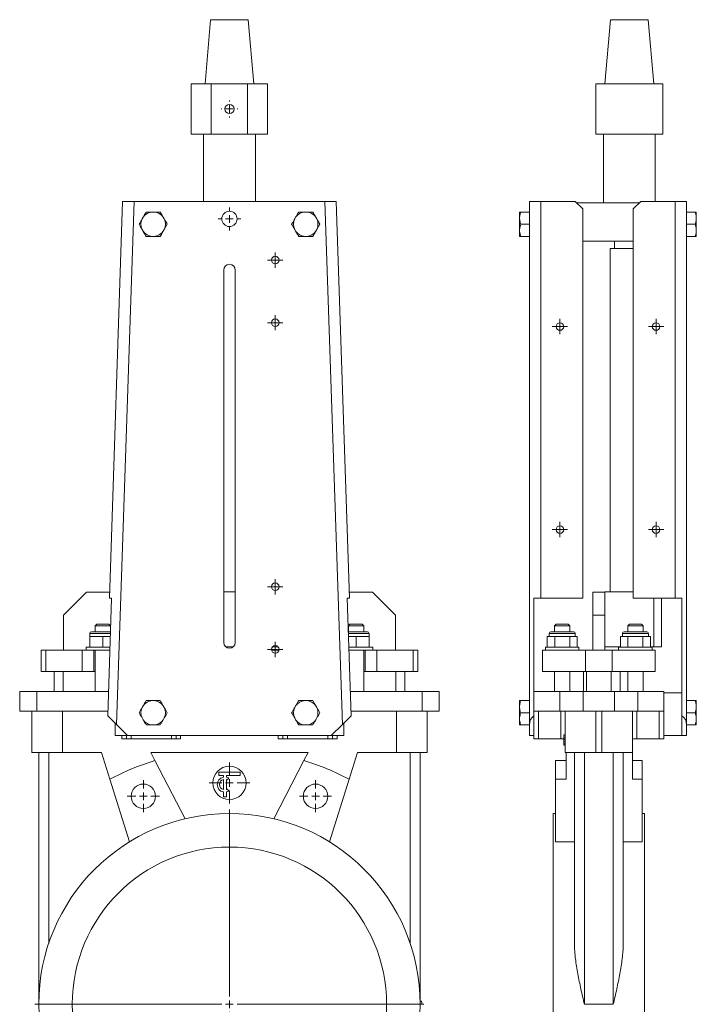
# Model space of a CAD drawing. Header units: millimetres. Extents: x -215 to 229, y 2 to 974.
# Tile 2 of 2: x -215 to 229, y 329 to 974. Entities that reach past the tile are written whole.
import ezdxf

# ---------------------------------------------------------------- set-up
doc = ezdxf.new("R2010")
doc.units = ezdxf.units.MM

# ---------------------------------------------------------------- blocks, each defined once
blk = doc.blocks.new('SW_CENTERMARKSYMBOL_0')
at = {"color": 0, "linetype": 'Continuous', "lineweight": 0}
for p, q in [((-2.5, 0), (-5, 0)), ((0, 0), (-2.5, 0)), ((0, 2.5), (0, 5)), ((0, 0), (0, 2.5)), ((0, 0), (0, -2.5)), ((0, 0), (2.5, 0)), ((2.5, 0), (5, 0)), ((0, -2.5), (0, -5))]:
    blk.add_line(p, q, dxfattribs=at)
blk = doc.blocks.new('SW_CENTERMARKSYMBOL_1')
at = {"color": 0, "linetype": 'Continuous', "lineweight": 0}
for p, q in [((0, 5), (0, 7.5)), ((-5, 0), (-7.5, 0)), ((0, 0), (-2.5, 0)), ((0, 0), (0, 2.5)), ((0, 0), (0, -2.5)), ((0, 0), (2.5, 0)), ((5, 0), (7.5, 0)), ((0, -5), (0, -7.5))]:
    blk.add_line(p, q, dxfattribs=at)
blk = doc.blocks.new('SW_CENTERMARKSYMBOL_2')
at = {"color": 0, "linetype": 'Continuous', "lineweight": 0}
for p, q in [((-2.5, 0), (-5, 0)), ((0, 0), (-2.5, 0)), ((0, 2.5), (0, 5)), ((0, 0), (0, 2.5)), ((0, 0), (0, -2.5)), ((0, 0), (2.5, 0)), ((2.5, 0), (5, 0)), ((0, -2.5), (0, -5))]:
    blk.add_line(p, q, dxfattribs=at)
blk = doc.blocks.new('SW_CENTERMARKSYMBOL_3')
at = {"color": 0, "linetype": 'Continuous', "lineweight": 0}
for p, q in [((-2.5, 0), (-5, 0)), ((0, 0), (-2.5, 0)), ((0, 2.5), (0, 5)), ((0, 0), (0, 2.5)), ((0, 0), (0, -2.5)), ((0, 0), (2.5, 0)), ((2.5, 0), (5, 0)), ((0, -2.5), (0, -5))]:
    blk.add_line(p, q, dxfattribs=at)
blk = doc.blocks.new('SW_CENTERMARKSYMBOL_4')
at = {"color": 0, "linetype": 'Continuous', "lineweight": 0}
for p, q in [((-2.5, 0), (-5, 0)), ((0, 0), (-2.5, 0)), ((0, 2.5), (0, 5)), ((0, 0), (0, 2.5)), ((0, 0), (0, -2.5)), ((0, 0), (2.5, 0)), ((2.5, 0), (5, 0)), ((0, -2.5), (0, -5))]:
    blk.add_line(p, q, dxfattribs=at)
blk = doc.blocks.new('SW_CENTERMARKSYMBOL_5')
at = {"color": 0, "linetype": 'Continuous', "lineweight": 0}
for p, q in [((0, 5), (0, 127.5)), ((-5, 0), (-127.5, 0)), ((0, 0), (-2.5, 0)), ((0, 0), (0, 2.5)), ((0, 0), (0, -2.5)), ((0, 0), (2.5, 0)), ((5, 0), (127.5, 0)), ((0, -5), (0, -127.5))]:
    blk.add_line(p, q, dxfattribs=at)
blk = doc.blocks.new('SW_CENTERMARKSYMBOL_8')
at = {"color": 0, "linetype": 'Continuous', "lineweight": 0}
for p, q in [((0, 5), (0, 10.5)), ((-5, 0), (-10.5, 0)), ((0, 0), (-2.5, 0)), ((0, 0), (0, 2.5)), ((0, 0), (0, -2.5)), ((0, 0), (2.5, 0)), ((5, 0), (10.5, 0)), ((0, -5), (0, -10.5))]:
    blk.add_line(p, q, dxfattribs=at)
blk = doc.blocks.new('SW_CENTERMARKSYMBOL_9')
at = {"color": 0, "linetype": 'Continuous', "lineweight": 0}
for p, q in [((0, 5), (0, 10.5)), ((-5, 0), (-10.5, 0)), ((0, 0), (-2.5, 0)), ((0, 0), (0, 2.5)), ((0, 0), (0, -2.5)), ((0, 0), (2.5, 0)), ((5, 0), (10.5, 0)), ((0, -5), (0, -10.5))]:
    blk.add_line(p, q, dxfattribs=at)
blk = doc.blocks.new('SW_CENTERMARKSYMBOL_10')
at = {"color": 0, "linetype": 'Continuous', "lineweight": 0}
for p, q in [((-5, 0), (-5.5, 0)), ((0, 0), (-2.5, 0)), ((0, 5), (0, 5.5)), ((0, 0), (0, 2.5)), ((0, 0), (0, -2.5)), ((0, 0), (2.5, 0)), ((5, 0), (5.5, 0)), ((0, -5), (0, -5.5))]:
    blk.add_line(p, q, dxfattribs=at)
blk = doc.blocks.new('SW_CENTERMARKSYMBOL_11')
at = {"color": 0, "linetype": 'Continuous', "lineweight": 0}
for p, q in [((0, 5), (0, 13.4)), ((-5, 0), (-13.4, 0)), ((0, 0), (-2.5, 0)), ((0, 0), (0, 2.5)), ((0, 0), (0, -2.5)), ((0, 0), (2.5, 0)), ((5, 0), (13.4, 0)), ((0, -5), (0, -13.4))]:
    blk.add_line(p, q, dxfattribs=at)
blk = doc.blocks.new('SW_CENTERMARKSYMBOL_12')
at = {"color": 0, "linetype": 'Continuous', "lineweight": 0}
for p, q in [((-2.5, 0), (-5, 0)), ((0, 0), (-2.5, 0)), ((0, 2.5), (0, 5)), ((0, 0), (0, 2.5)), ((0, 0), (0, -2.5)), ((0, 0), (2.5, 0)), ((2.5, 0), (5, 0)), ((0, -2.5), (0, -5))]:
    blk.add_line(p, q, dxfattribs=at)
blk = doc.blocks.new('SW_CENTERMARKSYMBOL_13')
at = {"color": 0, "linetype": 'Continuous', "lineweight": 0}
for p, q in [((-2.5, 0), (-5, 0)), ((0, 0), (-2.5, 0)), ((0, 2.5), (0, 5)), ((0, 0), (0, 2.5)), ((0, 0), (0, -2.5)), ((0, 0), (2.5, 0)), ((2.5, 0), (5, 0)), ((0, -2.5), (0, -5))]:
    blk.add_line(p, q, dxfattribs=at)
blk = doc.blocks.new('SW_CENTERMARKSYMBOL_14')
at = {"color": 0, "linetype": 'Continuous', "lineweight": 0}
for p, q in [((-2.5, 0), (-5, 0)), ((0, 0), (-2.5, 0)), ((0, 2.5), (0, 5)), ((0, 0), (0, 2.5)), ((0, 0), (0, -2.5)), ((0, 0), (2.5, 0)), ((2.5, 0), (5, 0)), ((0, -2.5), (0, -5))]:
    blk.add_line(p, q, dxfattribs=at)
blk = doc.blocks.new('SW_CENTERMARKSYMBOL_15')
at = {"color": 0, "linetype": 'Continuous', "lineweight": 0}
for p, q in [((-2.5, 0), (-5, 0)), ((0, 0), (-2.5, 0)), ((0, 2.5), (0, 5)), ((0, 0), (0, 2.5)), ((0, 0), (0, -2.5)), ((0, 0), (2.5, 0)), ((2.5, 0), (5, 0)), ((0, -2.5), (0, -5))]:
    blk.add_line(p, q, dxfattribs=at)

msp = doc.modelspace()

# ---------------------------------------------------------------- linework, layer by layer
at = {"color": 7, "linetype": 'Continuous', "lineweight": 15}
for p, q in [((-89.48, 974.23), (-93.15, 932.23)), ((-89.48, 974.23), (-64.83, 974.23)), ((-64.83, 974.23), (-61.15, 932.23)), ((172.64, 974.23), (168.96, 932.23)), ((172.64, 974.23), (197.29, 974.23)), ((197.29, 974.23), (200.96, 932.23)), ((-102.15, 932.23), (-102.15, 899.23)), ((-102.15, 932.23), (-89.03, 932.23)), ((-89.03, 932.23), (-89.03, 899.23)), ((-89.03, 932.23), (-65.28, 932.23)), ((-65.28, 932.23), (-65.28, 899.23)), ((-65.28, 932.23), (-52.15, 932.23)), ((-52.15, 899.23), (-52.15, 932.23)), ((162.96, 932.23), (162.96, 899.23)), ((162.96, 932.23), (206.96, 932.23)), ((206.96, 932.23), (206.96, 899.23)), ((-102.15, 899.23), (-89.03, 899.23)), ((-94.15, 899.23), (-94.15, 855.23)), ((-89.03, 899.23), (-65.28, 899.23)), ((-65.28, 899.23), (-52.15, 899.23)), ((-60.15, 855.23), (-60.15, 899.23)), ((162.96, 899.23), (206.96, 899.23)), ((167.96, 899.23), (167.96, 854.23)), ((201.96, 855.23), (201.96, 899.23)), ((-155.88, 595.23), (-147.15, 855.23)), ((-139.65, 855.23), (-151.15, 512.47)), ((-147.15, 855.23), (-139.65, 855.23)), ((-139.65, 855.23), (-77.15, 855.23)), ((-77.15, 855.23), (-14.66, 855.23)), ((-3.15, 512.47), (-14.66, 855.23)), ((-14.66, 855.23), (-7.15, 855.23)), ((-7.15, 855.23), (1.57, 595.23)), ((119.46, 855.23), (126.96, 855.23)), ((119.46, 512.47), (119.46, 855.23)), ((126.96, 855.23), (126.96, 595.23)), ((149.46, 855.23), (126.96, 855.23)), ((154.46, 850.23), (149.46, 855.23)), ((150.46, 854.23), (191.46, 854.23)), ((192.46, 855.23), (187.46, 850.23)), ((192.46, 855.23), (214.96, 855.23)), ((214.96, 595.23), (214.96, 855.23)), ((214.96, 855.23), (222.46, 855.23)), ((222.46, 855.23), (222.46, 512.47)), ((-126.51, 848.23), (-127.79, 848.23)), ((-26.51, 848.23), (-27.79, 848.23)), ((113.06, 844.78), (113.06, 848.23)), ((113.76, 848.23), (119.46, 848.23)), ((154.46, 595.23), (154.46, 850.23)), ((187.46, 595.23), (187.46, 850.23)), ((228.16, 848.23), (222.46, 848.23)), ((228.86, 848.23), (228.86, 844.78)), ((-133.76, 844.78), (-134.4, 843.67)), ((-119.9, 843.67), (-120.54, 844.78)), ((-119.9, 836.78), (-117.91, 840.23)), ((-33.76, 844.78), (-34.4, 843.67)), ((-19.9, 843.67), (-20.54, 844.78)), ((-19.9, 836.78), (-17.91, 840.23)), ((113.06, 844.78), (113.06, 843.67)), ((113.06, 836.78), (113.06, 843.67)), ((113.76, 840.23), (113.06, 836.78)), ((113.76, 840.23), (119.46, 840.23)), ((228.16, 840.23), (222.46, 840.23)), ((228.86, 844.78), (228.86, 843.67)), ((228.86, 843.67), (228.86, 836.78)), ((-134.4, 836.78), (-133.76, 835.67)), ((-127.79, 832.22), (-126.51, 832.22)), ((-120.54, 835.67), (-119.9, 836.78)), ((-34.4, 836.78), (-33.76, 835.67)), ((-27.79, 832.22), (-26.51, 832.22)), ((-20.54, 835.67), (-19.9, 836.78)), ((113.06, 836.78), (113.06, 835.67)), ((113.06, 835.67), (113.76, 832.22)), ((113.06, 832.22), (113.06, 835.67)), ((113.76, 832.22), (119.46, 832.22)), ((228.16, 832.22), (222.46, 832.22)), ((228.86, 836.78), (228.86, 835.67)), ((228.86, 835.67), (228.86, 832.22)), ((154.46, 829.23), (187.46, 829.23)), ((175.21, 829.23), (175.21, 824.23)), ((172.46, 824.23), (172.46, 599.33)), ((172.46, 824.23), (184.96, 824.23)), ((184.96, 824.23), (187.49, 824.23)), ((-80.9, 566.23), (-80.9, 810.23)), ((-73.4, 810.23), (-73.4, 566.23)), ((-170.9, 599.23), (-185.9, 584.23)), ((-170.9, 599.23), (-155.74, 599.23)), ((-156.96, 518.28), (-154.38, 595.23)), ((-154.38, 595.23), (-155.88, 595.23)), ((-80.9, 599.33), (-73.4, 599.33)), ((1.57, 595.23), (0.07, 595.23)), ((0.07, 595.23), (2.65, 518.28)), ((1.44, 599.23), (16.6, 599.23)), ((31.6, 584.23), (16.6, 599.23)), ((126.96, 595.23), (122.46, 595.23)), ((122.46, 595.23), (122.46, 518.28)), ((154.46, 595.23), (126.96, 595.23)), ((160.96, 599.23), (168.96, 599.23)), ((160.96, 584.23), (160.96, 599.23)), ((168.96, 599.23), (168.96, 599.33)), ((168.96, 599.33), (187.46, 599.33)), ((168.96, 599.23), (168.96, 584.23)), ((187.46, 595.23), (214.96, 595.23)), ((200.96, 563.33), (200.96, 595.23)), ((205.96, 563.33), (205.96, 595.23)), ((219.46, 595.23), (214.96, 595.23)), ((219.46, 518.28), (219.46, 595.23)), ((-185.9, 561.23), (-185.9, 584.23)), ((31.6, 561.23), (31.6, 584.23)), ((160.96, 561.23), (160.96, 584.23)), ((168.96, 584.23), (160.96, 584.23)), ((168.96, 561.23), (168.96, 584.23)), ((-164.15, 578.23), (-165.15, 577.23)), ((-165.15, 577.23), (-165.15, 573.23)), ((-160.15, 577.23), (-165.15, 577.23)), ((-164.15, 578.23), (-160.15, 578.23)), ((-160.15, 578.23), (-156.15, 578.23)), ((-155.15, 577.23), (-160.15, 577.23)), ((-155.15, 577.23), (-156.15, 578.23)), ((-155.15, 573.23), (-155.15, 577.23)), ((1.85, 578.23), (0.85, 577.23)), ((0.85, 577.23), (0.85, 573.23)), ((5.85, 577.23), (0.85, 577.23)), ((1.85, 578.23), (5.85, 578.23)), ((5.85, 578.23), (9.85, 578.23)), ((10.85, 577.23), (5.85, 577.23)), ((10.85, 577.23), (9.85, 578.23)), ((10.85, 573.23), (10.85, 577.23)), ((136.96, 578.23), (135.96, 577.23)), ((135.96, 577.23), (135.96, 573.23)), ((145.96, 577.23), (135.96, 577.23)), ((136.96, 578.23), (144.96, 578.23)), ((145.96, 577.23), (144.96, 578.23)), ((145.96, 573.23), (145.96, 577.23)), ((184.96, 578.23), (183.96, 577.23)), ((183.96, 577.23), (183.96, 573.23)), ((193.96, 577.23), (183.96, 577.23)), ((184.96, 578.23), (192.96, 578.23)), ((193.96, 577.23), (192.96, 578.23)), ((193.96, 573.23), (193.96, 577.23)), ((-168.65, 572.23), (-168.65, 570.23)), ((-168.65, 570.23), (-168.65, 563.23)), ((-168.65, 570.23), (-164.4, 570.23)), ((-167.65, 573.23), (-160.15, 573.23)), ((-164.4, 570.23), (-160.15, 570.23)), ((-160.15, 573.23), (-155.15, 573.23)), ((-160.15, 570.23), (-160.15, 563.23)), ((-160.15, 570.23), (-155.9, 570.23)), ((-155.9, 570.23), (-155.21, 570.23)), ((0.85, 573.23), (5.85, 573.23)), ((1.6, 570.23), (0.91, 570.23)), ((5.85, 570.23), (1.6, 570.23)), ((5.85, 573.23), (13.35, 573.23)), ((5.85, 570.23), (5.85, 563.23)), ((10.1, 570.23), (5.85, 570.23)), ((14.35, 570.23), (10.1, 570.23)), ((14.35, 570.23), (14.35, 572.23)), ((14.35, 570.23), (14.35, 563.23)), ((131.15, 570.23), (131.15, 563.23)), ((133.6, 570.23), (131.15, 570.23)), ((132.46, 572.23), (132.46, 570.23)), ((133.46, 573.23), (148.46, 573.23)), ((136.05, 570.23), (133.6, 570.23)), ((136.05, 570.23), (136.05, 563.23)), ((140.96, 570.23), (136.05, 570.23)), ((145.87, 570.23), (140.96, 570.23)), ((145.87, 570.23), (145.87, 563.23)), ((148.32, 570.23), (145.87, 570.23)), ((150.78, 570.23), (148.32, 570.23)), ((149.46, 570.23), (149.46, 572.23)), ((150.78, 570.23), (150.78, 563.23)), ((179.15, 570.23), (179.15, 563.23)), ((179.15, 570.23), (181.6, 570.23)), ((180.46, 572.23), (180.46, 570.23)), ((181.46, 573.23), (196.46, 573.23)), ((181.6, 570.23), (184.05, 570.23)), ((184.05, 570.23), (184.05, 563.23)), ((184.05, 570.23), (188.96, 570.23)), ((188.96, 570.23), (193.87, 570.23)), ((193.87, 570.23), (193.87, 563.23)), ((193.87, 570.23), (196.32, 570.23)), ((196.32, 570.23), (198.78, 570.23)), ((197.46, 570.23), (197.46, 572.23)), ((198.78, 570.23), (198.78, 563.23)), ((-200.65, 561.23), (-200.65, 547.23)), ((-200.65, 561.23), (-197.49, 561.23)), ((-197.49, 561.23), (-197.49, 547.23)), ((-197.49, 561.23), (-173.73, 561.23)), ((-173.73, 561.23), (-173.73, 547.23)), ((-173.73, 561.23), (-166.15, 561.23)), ((-171.15, 563.23), (-171.15, 561.23)), ((-171.15, 563.23), (-155.45, 563.23)), ((-166.15, 561.23), (-166.15, 547.23)), ((-166.15, 561.23), (-155.52, 561.23)), ((-165.15, 561.23), (-165.15, 534.23)), ((-79.53, 563.33), (-74.77, 563.33)), ((-49.6, 561.23), (-44.7, 561.23)), ((-49.07, 563.33), (-45.23, 563.33)), ((16.85, 563.23), (1.15, 563.23)), ((11.85, 561.23), (1.21, 561.23)), ((10.85, 534.23), (10.85, 561.23)), ((11.85, 561.23), (11.85, 547.23)), ((11.85, 561.23), (19.42, 561.23)), ((16.85, 561.23), (16.85, 563.23)), ((19.42, 561.23), (19.42, 547.23)), ((19.42, 561.23), (43.19, 561.23)), ((43.19, 561.23), (43.19, 547.23)), ((43.19, 561.23), (46.35, 561.23)), ((46.35, 547.23), (46.35, 561.23)), ((127.96, 561.23), (127.96, 547.23)), ((127.96, 561.23), (156.28, 561.23)), ((129.96, 563.23), (129.96, 561.23)), ((151.96, 563.23), (129.96, 563.23)), ((151.96, 561.23), (151.96, 563.23)), ((156.28, 561.23), (156.28, 547.23)), ((156.28, 561.23), (173.64, 561.23)), ((168.96, 563.33), (179.15, 563.33)), ((173.64, 561.23), (173.64, 547.23)), ((173.64, 561.23), (201.96, 561.23)), ((177.96, 563.23), (177.96, 561.23)), ((177.96, 563.23), (199.96, 563.23)), ((198.78, 563.33), (200.96, 563.33)), ((199.96, 561.23), (199.96, 563.23)), ((200.96, 563.33), (205.96, 563.33)), ((201.96, 561.23), (201.96, 547.23)), ((-200.65, 547.23), (-197.49, 547.23)), ((-197.49, 547.23), (-173.73, 547.23)), ((-192.15, 547.23), (-192.15, 534.23)), ((-186.15, 547.23), (-186.15, 534.23)), ((-173.73, 547.23), (-166.15, 547.23)), ((-166.15, 547.23), (-165.15, 547.23)), ((10.85, 547.23), (11.85, 547.23)), ((11.85, 547.23), (19.42, 547.23)), ((19.42, 547.23), (43.19, 547.23)), ((31.85, 547.23), (31.85, 534.23)), ((37.85, 547.23), (37.85, 534.23)), ((43.19, 547.23), (46.35, 547.23)), ((127.96, 547.23), (156.28, 547.23)), ((135.96, 547.23), (135.96, 534.23)), ((145.96, 534.23), (145.96, 547.23)), ((154.96, 547.23), (154.96, 534.23)), ((156.28, 547.23), (173.64, 547.23)), ((156.96, 547.23), (156.96, 534.23)), ((172.96, 547.23), (172.96, 534.23)), ((173.64, 547.23), (201.96, 547.23)), ((178.96, 547.23), (178.96, 534.23)), ((183.96, 547.23), (183.96, 534.23)), ((193.96, 534.23), (193.96, 547.23)), ((-214.65, 521.23), (-214.65, 534.23)), ((-214.65, 534.23), (-203.46, 534.23)), ((-203.46, 521.23), (-203.46, 534.23)), ((-203.46, 534.23), (-156.42, 534.23)), ((2.12, 534.23), (49.16, 534.23)), ((49.16, 521.23), (49.16, 534.23)), ((49.16, 534.23), (60.35, 534.23)), ((60.35, 521.23), (60.35, 534.23)), ((122.46, 534.23), (139.43, 534.23)), ((139.43, 521.23), (139.43, 534.23)), ((139.43, 534.23), (154.69, 534.23)), ((154.69, 521.23), (154.69, 534.23)), ((154.69, 534.23), (175.24, 534.23)), ((175.24, 521.23), (175.24, 534.23)), ((175.24, 534.23), (190.5, 534.23)), ((190.5, 521.23), (190.5, 534.23)), ((190.5, 534.23), (207.46, 534.23)), ((207.46, 533.23), (207.46, 534.23)), ((219.46, 533.23), (207.46, 533.23)), ((207.46, 533.23), (207.46, 505.23)), ((-133.76, 524.78), (-134.4, 523.67)), ((-126.51, 528.23), (-127.79, 528.23)), ((-119.9, 523.67), (-120.54, 524.78)), ((-33.76, 524.78), (-34.4, 523.67)), ((-26.51, 528.23), (-27.79, 528.23)), ((-19.9, 523.67), (-20.54, 524.78)), ((113.06, 524.78), (113.06, 528.23)), ((113.06, 524.78), (113.06, 523.67)), ((113.06, 516.78), (113.06, 523.67)), ((113.76, 528.23), (119.46, 528.23)), ((228.16, 528.23), (222.46, 528.23)), ((228.86, 528.23), (228.86, 524.78)), ((228.86, 524.78), (228.86, 523.67)), ((228.86, 523.67), (228.86, 516.78)), ((-214.65, 521.23), (-203.46, 521.23)), ((-206.65, 494.23), (-206.65, 521.23)), ((-203.46, 521.23), (-156.86, 521.23)), ((-186.65, 494.23), (-186.65, 521.23)), ((-134.4, 516.78), (-133.76, 515.67)), ((-120.54, 515.67), (-119.9, 516.78)), ((-34.4, 516.78), (-33.76, 515.67)), ((-20.54, 515.67), (-19.9, 516.78)), ((2.56, 521.23), (49.16, 521.23)), ((32.35, 494.23), (32.35, 521.23)), ((49.16, 521.23), (60.35, 521.23)), ((52.35, 494.23), (52.35, 521.23)), ((113.06, 516.78), (113.06, 515.67)), ((113.76, 520.23), (119.46, 520.23)), ((122.46, 521.23), (139.43, 521.23)), ((122.46, 505.23), (122.46, 518.28)), ((125.46, 503.23), (125.46, 521.23)), ((139.43, 521.23), (154.69, 521.23)), ((139.96, 503.23), (139.96, 521.23)), ((142.96, 494.23), (142.96, 521.23)), ((154.69, 521.23), (175.24, 521.23)), ((162.96, 494.23), (162.96, 521.23)), ((166.96, 494.23), (166.96, 521.23)), ((175.24, 521.23), (190.5, 521.23)), ((186.96, 494.23), (186.96, 521.23)), ((189.96, 503.23), (189.96, 521.23)), ((190.5, 521.23), (207.46, 521.23)), ((204.46, 503.23), (204.46, 521.23)), ((219.46, 513.48), (219.46, 518.28)), ((228.16, 520.23), (222.46, 520.23)), ((228.86, 516.78), (228.86, 515.67)), ((-152.15, 513.48), (-152.15, 505.23)), ((-143.9, 505.23), (-151.15, 512.47)), ((-127.79, 512.22), (-126.51, 512.22)), ((-27.79, 512.22), (-26.51, 512.22)), ((-3.15, 512.47), (-10.4, 505.23)), ((-2.15, 505.23), (-2.15, 513.48)), ((113.06, 512.22), (113.06, 515.67)), ((113.76, 512.22), (119.46, 512.22)), ((119.46, 505.23), (119.46, 512.47)), ((219.46, 513.48), (219.46, 505.23)), ((222.46, 505.23), (222.46, 512.47)), ((228.16, 512.22), (222.46, 512.22)), ((228.86, 515.67), (228.86, 512.22)), ((-152.15, 505.23), (-143.9, 505.23)), ((-144.65, 503.23), (-147.65, 503.23)), ((-144.65, 503.23), (-144.65, 505.23)), ((-141.65, 503.23), (-144.65, 503.23)), ((-143.9, 505.23), (-10.4, 505.23)), ((-141.65, 503.23), (-141.65, 505.23)), ((-115.15, 503.23), (-141.65, 503.23)), ((-115.15, 503.23), (-115.15, 505.23)), ((-112.15, 503.23), (-115.15, 503.23)), ((-112.15, 503.23), (-112.15, 505.23)), ((-109.15, 503.23), (-112.15, 503.23)), ((-42.15, 503.23), (-45.15, 503.23)), ((-42.15, 503.23), (-42.15, 505.23)), ((-39.15, 503.23), (-42.15, 503.23)), ((-39.15, 503.23), (-39.15, 505.23)), ((-12.65, 503.23), (-39.15, 503.23)), ((-12.65, 503.23), (-12.65, 505.23)), ((-9.65, 503.23), (-12.65, 503.23)), ((-10.4, 505.23), (-2.15, 505.23)), ((-9.65, 503.23), (-9.65, 505.23)), ((-6.65, 503.23), (-9.65, 503.23)), ((122.46, 505.23), (119.46, 505.23)), ((122.46, 503.23), (122.46, 505.23)), ((125.46, 503.23), (122.46, 503.23)), ((139.96, 503.23), (125.46, 503.23)), ((141.97, 503.23), (139.96, 503.23)), ((141.96, 505.74), (141.96, 503.78)), ((141.96, 505.74), (142.96, 505.74)), ((141.96, 503.78), (142.96, 503.78)), ((189.96, 503.23), (186.96, 503.23)), ((204.46, 503.23), (189.96, 503.23)), ((207.46, 503.23), (204.46, 503.23)), ((219.46, 505.23), (207.46, 505.23)), ((207.46, 503.23), (207.46, 505.23)), ((219.46, 505.23), (222.46, 505.23)), ((141.96, 502.76), (142.96, 502.76)), ((141.96, 502.4), (141.96, 501.57)), ((141.96, 502.05), (141.96, 501.57)), ((141.96, 501.08), (142.96, 501.08)), ((141.96, 499.76), (142.96, 499.76)), ((141.96, 499.06), (142.96, 499.06)), ((-186.65, 494.23), (-206.65, 494.23)), ((-202.15, 329.23), (-202.15, 494.23)), ((-195.65, 369.01), (-195.65, 494.23)), ((-161.08, 494.23), (-186.65, 494.23)), ((-161.08, 494.23), (-155.55, 476.68)), ((-25.56, 494.23), (-128.74, 494.23)), ((-125.98, 488.93), (-128.74, 494.23)), ((-25.56, 494.23), (-28.32, 488.93)), ((1.24, 476.68), (6.78, 494.23)), ((32.35, 494.23), (6.78, 494.23)), ((52.35, 494.23), (32.35, 494.23)), ((41.35, 369.01), (41.35, 494.23)), ((47.85, 329.23), (47.85, 494.23)), ((162.96, 494.23), (142.96, 494.23)), ((143.46, 494.23), (143.46, 476.68)), ((148.96, 369.01), (148.96, 494.23)), ((155.46, 329.23), (155.46, 494.23)), ((166.96, 494.23), (162.96, 494.23)), ((186.96, 494.23), (166.96, 494.23)), ((174.46, 329.23), (174.46, 494.23)), ((180.96, 369.01), (180.96, 494.23)), ((186.96, 494.23), (186.96, 476.68)), ((-106.14, 450.82), (-125.98, 488.93)), ((-48.16, 450.82), (-28.32, 488.93)), ((136.46, 488.93), (136.46, 476.68)), ((143.46, 488.93), (136.46, 488.93)), ((193.46, 488.93), (186.96, 488.93)), ((193.46, 488.93), (193.46, 476.68)), ((-84.15, 481.2), (-70.15, 481.2)), ((-84.15, 479.2), (-84.15, 481.2)), ((-81.15, 479.2), (-84.15, 479.2)), ((-81.15, 478.1), (-81.15, 479.2)), ((-79.15, 478.1), (-79.15, 479.2)), ((-70.15, 479.2), (-79.15, 479.2)), ((-77.65, 477.53), (-78.4, 476.23)), ((-70.15, 481.2), (-70.15, 479.2)), ((-155.55, 476.68), (-142.63, 435.7)), ((-81.15, 469.84), (-81.15, 476.55)), ((-79.15, 469.84), (-79.15, 476.55)), ((1.24, 476.68), (-11.67, 435.7)), ((136.46, 476.68), (136.46, 435.7)), ((143.46, 476.68), (136.46, 476.68)), ((193.46, 476.68), (186.96, 476.68)), ((193.46, 476.68), (193.46, 435.7)), ((-81.15, 465.2), (-81.15, 468.3)), ((-81.15, 465.2), (-79.15, 465.2)), ((-79.15, 465.2), (-79.15, 468.3)), ((-77.65, 468.87), (-78.4, 470.17)), ((136.46, 454.23), (134.96, 454.23)), ((134.96, 454.23), (134.96, 204.23)), ((194.96, 454.23), (193.46, 454.23)), ((194.96, 454.23), (194.96, 204.23)), ((148.96, 435.7), (136.46, 435.7)), ((193.46, 435.7), (180.96, 435.7)), ((47.83, 331.22), (48.83, 331.23)), ((174.46, 329.23), (155.46, 329.23))]:
    msp.add_line(p, q, dxfattribs=at)
at = {"color": 8, "linetype": 'Continuous', "lineweight": 15}
for p, q in [((-160.15, 572.23), (-168.65, 572.23)), ((-155.15, 572.23), (-160.15, 572.23)), ((5.85, 572.23), (0.84, 572.23)), ((14.35, 572.23), (5.85, 572.23)), ((149.46, 572.23), (132.46, 572.23)), ((197.46, 572.23), (180.46, 572.23)), ((-147.65, 503.23), (-147.65, 505.23)), ((-109.15, 503.23), (-109.15, 505.23)), ((-45.15, 503.23), (-45.15, 505.23)), ((-6.65, 503.23), (-6.65, 505.23))]:
    msp.add_line(p, q, dxfattribs=at)
at = {"color": 7, "linetype": 'Continuous', "lineweight": 15, "flags": 128}
for points in [[(-151.15, 512.47), (-152.49, 513.81), (-153.78, 515.11), (-154.98, 516.31), (-156.05, 517.38), (-156.96, 518.28)], [(2.65, 518.28), (1.75, 517.38), (0.68, 516.31), (-0.52, 515.11), (-1.81, 513.81), (-3.15, 512.47)]]:
    msp.add_lwpolyline(points, dxfattribs=at)
at = {"color": 7, "linetype": 'Continuous', "lineweight": 15}
for centre, radius in [((-77.15, 915.73), 3), ((-77.15, 843.73), 5), ((-47.15, 816.73), 2.5), ((-47.15, 775.73), 2.5), ((139.46, 773.23), 2.5), ((202.46, 773.23), 2.5), ((139.46, 640.23), 2.5), ((202.46, 640.23), 2.5), ((-47.15, 602.73), 2.5), ((-47.15, 561.73), 2.5), ((-77.15, 474.23), 10.9), ((-133.6, 465.5), 8), ((-20.71, 465.5), 8), ((-77.15, 329.23), 125), ((-77.15, 329.23), 103)]:
    msp.add_circle(centre, radius, dxfattribs=at)
for centre, radius, start, end in [((-127.15, 840.23), 8.03, 94.56713, 145.43287), ((-127.15, 840.23), 8.03, 34.56713, 85.43287), ((-27.15, 840.23), 8.03, 94.56713, 145.43287), ((-27.15, 840.23), 8.03, 34.56713, 85.43287), ((-127.15, 840.23), 8.03, 154.56713, 205.43287), ((-127.15, 840.23), 8.03, 334.56713, 25.43287), ((-27.15, 840.23), 8.03, 154.56713, 205.43287), ((-27.15, 840.23), 8.03, 334.56713, 25.43287), ((-127.15, 840.23), 8.03, 214.56713, 265.43287), ((-127.15, 840.23), 8.03, 274.56713, 325.43287), ((-27.15, 840.23), 8.03, 214.56713, 265.43287), ((-27.15, 840.23), 8.03, 274.56713, 325.43287), ((-77.15, 810.23), 3.75, 0, 180), ((-167.65, 572.23), 1, 90, 180), ((13.35, 572.23), 1, 0, 90), ((133.46, 572.23), 1, 90, 180), ((148.46, 572.23), 1, 0, 90), ((181.46, 572.23), 1, 90, 180), ((196.46, 572.23), 1, 0, 90), ((-77.15, 566.23), 3.75, 180, 0), ((-127.15, 520.23), 8.03, 154.56713, 205.43287), ((-127.15, 520.23), 8.03, 94.56713, 145.43287), ((-127.15, 520.23), 8.03, 34.56713, 85.43287), ((-127.15, 520.23), 8.03, 334.56713, 25.43287), ((-27.15, 520.23), 8.03, 154.56713, 205.43287), ((-27.15, 520.23), 8.03, 94.56713, 145.43287), ((-27.15, 520.23), 8.03, 34.56713, 85.43287), ((-27.15, 520.23), 8.03, 334.56713, 25.43287), ((-127.15, 520.23), 8.03, 214.56713, 265.43287), ((-127.15, 520.23), 8.03, 274.56713, 325.43287), ((-27.15, 520.23), 8.03, 214.56713, 265.43287), ((-27.15, 520.23), 8.03, 274.56713, 325.43287), ((-77.15, 329.23), 167, 107.00215, 117.99785), ((-77.15, 329.23), 167, 62.00215, 72.99785), ((-80.15, 473.2), 5, 101.53696, 258.46304), ((-80.15, 473.2), 5, 60, 78.46304), ((-80.15, 473.2), 3.5, 106.60155, 253.39845), ((-80.15, 473.2), 3.5, 60, 73.39845), ((-80.15, 473.2), 3.5, 286.60155, 300), ((-80.15, 473.2), 5, 281.53696, 300), ((-77.15, 329.23), 126, 359.99542, 0.91215)]:
    msp.add_arc(centre, radius, start, end, dxfattribs=at)
for centre, start_param, end_param in [((126.96, 512.47), 2.214297, 3.141593), ((214.96, 512.47), 0, 0.927295)]:
    msp.add_ellipse(centre, major_axis=(7.5, 0), ratio=0.968076, start_param=start_param, end_param=end_param, dxfattribs=at)
for points, knots in [([(-133.76, 844.78), (-133.43, 845.36), (-133.09, 845.94), (-132.42, 847.1), (-132.09, 847.67), (-131.77, 848.23)], [0, 0, 0, 0, 0.5, 0.5, 1, 1, 1, 1]), ([(-131.77, 848.23), (-131.13, 848.23), (-130.47, 848.23), (-129.14, 848.23), (-128.46, 848.23), (-127.79, 848.23)], [0, 0, 0, 0, 0.5, 0.5, 1, 1, 1, 1]), ([(-126.51, 848.23), (-125.84, 848.23), (-125.17, 848.23), (-123.85, 848.23), (-123.18, 848.23), (-122.53, 848.23)], [0, 0, 0, 0, 0.5, 0.5, 1, 1, 1, 1]), ([(-33.76, 844.78), (-33.43, 845.36), (-33.09, 845.94), (-32.42, 847.1), (-32.09, 847.67), (-31.77, 848.23)], [0, 0, 0, 0, 0.5, 0.5, 1, 1, 1, 1]), ([(-31.77, 848.23), (-31.13, 848.23), (-30.47, 848.23), (-29.14, 848.23), (-28.46, 848.23), (-27.79, 848.23)], [0, 0, 0, 0, 0.5, 0.5, 1, 1, 1, 1]), ([(-26.51, 848.23), (-25.84, 848.23), (-25.17, 848.23), (-23.85, 848.23), (-23.18, 848.23), (-22.53, 848.23)], [0, 0, 0, 0, 0.5, 0.5, 1, 1, 1, 1]), ([(113.06, 844.78), (113.08, 845.07), (113.11, 845.37), (113.18, 845.95), (113.24, 846.24), (113.42, 847.1), (113.58, 847.67), (113.76, 848.23)], [0, 0, 0, 0, 0.25, 0.25, 0.5, 0.5, 1, 1, 1, 1]), ([(228.86, 844.78), (228.83, 845.36), (228.75, 845.94), (228.51, 847.1), (228.35, 847.67), (228.16, 848.23)], [0, 0, 0, 0, 0.5, 0.5, 1, 1, 1, 1]), ([(228.16, 848.23), (228.35, 848.23), (228.51, 848.23), (228.75, 848.23), (228.83, 848.23), (228.86, 848.23)], [0, 0, 0, 0, 0.5, 0.5, 1, 1, 1, 1]), ([(-134.4, 843.67), (-134.77, 843.04), (-135.44, 841.87), (-136.09, 840.74), (-136.39, 840.23)], [0, 0, 0, 0, 0.544166, 1, 1, 1, 1]), ([(-136.39, 840.23), (-135.76, 839.14), (-135.1, 838), (-134.43, 836.83), (-134.4, 836.78)], [0, 0, 0, 0, 0.955507, 1, 1, 1, 1]), ([(-117.91, 840.23), (-118.41, 841.08), (-119.06, 842.22), (-119.74, 843.39), (-119.9, 843.67)], [0, 0, 0, 0, 0.755215, 1, 1, 1, 1]), ([(-34.4, 843.67), (-34.77, 843.04), (-35.44, 841.87), (-36.09, 840.74), (-36.39, 840.23)], [0, 0, 0, 0, 0.544166, 1, 1, 1, 1]), ([(-36.39, 840.23), (-35.76, 839.14), (-35.1, 838), (-34.43, 836.83), (-34.4, 836.78)], [0, 0, 0, 0, 0.955507, 1, 1, 1, 1]), ([(-17.91, 840.23), (-18.41, 841.08), (-19.06, 842.22), (-19.74, 843.39), (-19.9, 843.67)], [0, 0, 0, 0, 0.755214, 1, 1, 1, 1]), ([(113.06, 843.67), (113.15, 842.93), (113.28, 841.76), (113.63, 840.63), (113.76, 840.23)], [0, 0, 0, 0, 0.641042, 1, 1, 1, 1]), ([(228.86, 843.67), (228.8, 843.04), (228.68, 841.87), (228.32, 840.74), (228.16, 840.23)], [0, 0, 0, 0, 0.544166, 1, 1, 1, 1]), ([(228.16, 840.23), (228.47, 839.14), (228.79, 838), (228.86, 836.83), (228.86, 836.78)], [0, 0, 0, 0, 0.955507, 1, 1, 1, 1]), ([(-133.76, 835.67), (-133.64, 835.46), (-132.97, 834.3), (-132.31, 833.16), (-131.77, 832.22)], [0, 0, 0, 0, 0.177835, 1, 1, 1, 1]), ([(-131.77, 832.22), (-131.13, 832.22), (-130.47, 832.22), (-129.14, 832.22), (-128.46, 832.22), (-127.79, 832.22)], [0, 0, 0, 0, 0.5, 0.5, 1, 1, 1, 1]), ([(-126.51, 832.22), (-125.84, 832.22), (-125.17, 832.22), (-123.85, 832.22), (-123.18, 832.22), (-122.53, 832.22)], [0, 0, 0, 0, 0.5, 0.5, 1, 1, 1, 1]), ([(-122.53, 832.22), (-122.04, 833.08), (-121.38, 834.22), (-120.71, 835.39), (-120.54, 835.67)], [0, 0, 0, 0, 0.755215, 1, 1, 1, 1]), ([(-33.76, 835.67), (-33.64, 835.46), (-32.97, 834.3), (-32.31, 833.16), (-31.77, 832.22)], [0, 0, 0, 0, 0.177835, 1, 1, 1, 1]), ([(-31.77, 832.22), (-31.13, 832.22), (-30.47, 832.22), (-29.14, 832.22), (-28.46, 832.22), (-27.79, 832.22)], [0, 0, 0, 0, 0.5, 0.5, 1, 1, 1, 1]), ([(-26.51, 832.22), (-25.84, 832.22), (-25.17, 832.22), (-23.85, 832.22), (-23.18, 832.22), (-22.53, 832.22)], [0, 0, 0, 0, 0.5, 0.5, 1, 1, 1, 1]), ([(-22.53, 832.22), (-22.04, 833.08), (-21.38, 834.22), (-20.71, 835.39), (-20.54, 835.67)], [0, 0, 0, 0, 0.755214, 1, 1, 1, 1]), ([(113.76, 832.22), (113.58, 832.22), (113.41, 832.22), (113.17, 832.22), (113.09, 832.22), (113.06, 832.22)], [0, 0, 0, 0, 0.5, 0.5, 1, 1, 1, 1]), ([(228.86, 835.67), (228.85, 835.46), (228.77, 834.3), (228.44, 833.16), (228.16, 832.22)], [0, 0, 0, 0, 0.177835, 1, 1, 1, 1]), ([(228.16, 832.22), (228.35, 832.22), (228.51, 832.22), (228.75, 832.22), (228.83, 832.22), (228.86, 832.22)], [0, 0, 0, 0, 0.5, 0.5, 1, 1, 1, 1]), ([(-136.39, 520.23), (-136.07, 520.79), (-135.74, 521.36), (-135.07, 522.51), (-134.74, 523.09), (-134.4, 523.67)], [0, 0, 0, 0, 0.5, 0.5, 1, 1, 1, 1]), ([(-133.76, 524.78), (-133.43, 525.36), (-133.09, 525.94), (-132.42, 527.1), (-132.09, 527.67), (-131.77, 528.23)], [0, 0, 0, 0, 0.5, 0.5, 1, 1, 1, 1]), ([(-131.77, 528.23), (-131.13, 528.23), (-130.47, 528.23), (-129.14, 528.23), (-128.46, 528.23), (-127.79, 528.23)], [0, 0, 0, 0, 0.5, 0.5, 1, 1, 1, 1]), ([(-126.51, 528.23), (-125.84, 528.23), (-125.17, 528.23), (-123.85, 528.23), (-123.18, 528.23), (-122.53, 528.23)], [0, 0, 0, 0, 0.5, 0.5, 1, 1, 1, 1]), ([(-117.91, 520.23), (-118.23, 520.78), (-118.56, 521.35), (-119.22, 522.5), (-119.56, 523.08), (-119.9, 523.67)], [0, 0, 0, 0, 0.5, 0.5, 1, 1, 1, 1]), ([(-36.39, 520.23), (-36.07, 520.79), (-35.74, 521.36), (-35.07, 522.51), (-34.74, 523.09), (-34.4, 523.67)], [0, 0, 0, 0, 0.5, 0.5, 1, 1, 1, 1]), ([(-33.76, 524.78), (-33.43, 525.36), (-33.09, 525.94), (-32.42, 527.1), (-32.09, 527.67), (-31.77, 528.23)], [0, 0, 0, 0, 0.5, 0.5, 1, 1, 1, 1]), ([(-31.77, 528.23), (-31.13, 528.23), (-30.47, 528.23), (-29.14, 528.23), (-28.46, 528.23), (-27.79, 528.23)], [0, 0, 0, 0, 0.5, 0.5, 1, 1, 1, 1]), ([(-26.51, 528.23), (-25.84, 528.23), (-25.17, 528.23), (-23.85, 528.23), (-23.18, 528.23), (-22.53, 528.23)], [0, 0, 0, 0, 0.5, 0.5, 1, 1, 1, 1]), ([(-17.91, 520.23), (-18.23, 520.78), (-18.56, 521.35), (-19.22, 522.5), (-19.56, 523.08), (-19.9, 523.67)], [0, 0, 0, 0, 0.5, 0.5, 1, 1, 1, 1]), ([(113.06, 524.78), (113.08, 525.07), (113.11, 525.37), (113.18, 525.95), (113.24, 526.24), (113.42, 527.1), (113.58, 527.67), (113.76, 528.23)], [0, 0, 0, 0, 0.25, 0.25, 0.5, 0.5, 1, 1, 1, 1]), ([(113.76, 520.23), (113.67, 520.51), (113.58, 520.79), (113.42, 521.36), (113.35, 521.65), (113.17, 522.51), (113.09, 523.09), (113.06, 523.67)], [0, 0, 0, 0, 0.25, 0.25, 0.5, 0.5, 1, 1, 1, 1]), ([(228.86, 524.78), (228.83, 525.36), (228.75, 525.94), (228.51, 527.1), (228.35, 527.67), (228.16, 528.23)], [0, 0, 0, 0, 0.5, 0.5, 1, 1, 1, 1]), ([(228.16, 528.23), (228.35, 528.23), (228.51, 528.23), (228.75, 528.23), (228.83, 528.23), (228.86, 528.23)], [0, 0, 0, 0, 0.5, 0.5, 1, 1, 1, 1]), ([(228.16, 520.23), (228.35, 520.79), (228.51, 521.36), (228.75, 522.51), (228.83, 523.09), (228.86, 523.67)], [0, 0, 0, 0, 0.5, 0.5, 1, 1, 1, 1]), ([(-136.39, 520.23), (-136.07, 519.67), (-135.74, 519.1), (-135.08, 517.95), (-134.74, 517.37), (-134.4, 516.78)], [0, 0, 0, 0, 0.5, 0.5, 1, 1, 1, 1]), ([(-36.39, 520.23), (-36.07, 519.67), (-35.74, 519.1), (-35.08, 517.95), (-34.74, 517.37), (-34.4, 516.78)], [0, 0, 0, 0, 0.5, 0.5, 1, 1, 1, 1]), ([(228.16, 520.23), (228.35, 519.67), (228.51, 519.1), (228.75, 517.95), (228.83, 517.37), (228.86, 516.78)], [0, 0, 0, 0, 0.5, 0.5, 1, 1, 1, 1]), ([(-133.76, 515.67), (-133.42, 515.08), (-133.08, 514.5), (-132.42, 513.35), (-132.09, 512.78), (-131.77, 512.22)], [0, 0, 0, 0, 0.5, 0.5, 1, 1, 1, 1]), ([(-131.77, 512.22), (-131.13, 512.22), (-130.47, 512.22), (-129.14, 512.22), (-128.46, 512.22), (-127.79, 512.22)], [0, 0, 0, 0, 0.5, 0.5, 1, 1, 1, 1]), ([(-126.51, 512.22), (-125.84, 512.22), (-125.17, 512.22), (-123.85, 512.22), (-123.18, 512.22), (-122.53, 512.22)], [0, 0, 0, 0, 0.5, 0.5, 1, 1, 1, 1]), ([(-122.53, 512.22), (-122.21, 512.78), (-121.88, 513.35), (-121.22, 514.49), (-120.88, 515.08), (-120.54, 515.67)], [0, 0, 0, 0, 0.5, 0.5, 1, 1, 1, 1]), ([(-33.76, 515.67), (-33.42, 515.08), (-33.08, 514.5), (-32.42, 513.35), (-32.09, 512.78), (-31.77, 512.22)], [0, 0, 0, 0, 0.5, 0.5, 1, 1, 1, 1]), ([(-31.77, 512.22), (-31.13, 512.22), (-30.47, 512.22), (-29.14, 512.22), (-28.46, 512.22), (-27.79, 512.22)], [0, 0, 0, 0, 0.5, 0.5, 1, 1, 1, 1]), ([(-26.51, 512.22), (-25.84, 512.22), (-25.17, 512.22), (-23.85, 512.22), (-23.18, 512.22), (-22.53, 512.22)], [0, 0, 0, 0, 0.5, 0.5, 1, 1, 1, 1]), ([(-22.53, 512.22), (-22.21, 512.78), (-21.88, 513.35), (-21.22, 514.49), (-20.88, 515.08), (-20.54, 515.67)], [0, 0, 0, 0, 0.5, 0.5, 1, 1, 1, 1]), ([(113.76, 512.22), (113.58, 512.22), (113.41, 512.22), (113.17, 512.22), (113.09, 512.22), (113.06, 512.22)], [0, 0, 0, 0, 0.5, 0.5, 1, 1, 1, 1]), ([(228.86, 515.67), (228.83, 515.08), (228.75, 514.5), (228.51, 513.35), (228.35, 512.78), (228.16, 512.22)], [0, 0, 0, 0, 0.5, 0.5, 1, 1, 1, 1]), ([(228.16, 512.22), (228.35, 512.22), (228.51, 512.22), (228.75, 512.22), (228.83, 512.22), (228.86, 512.22)], [0, 0, 0, 0, 0.5, 0.5, 1, 1, 1, 1]), ([(141.96, 503.85), (141.96, 503.77), (141.96, 503.54), (141.96, 503.12), (141.96, 502.9), (141.96, 502.76)], [0, 0, 0, 0, 0.158534, 0.485938, 1, 1, 1, 1]), ([(141.96, 502.76), (141.96, 502.74), (141.96, 502.68), (141.96, 502.6), (141.96, 502.51), (141.96, 502.42), (141.96, 502.32), (141.96, 502.23), (141.96, 502.13), (141.96, 502.02), (141.96, 501.92), (141.96, 501.81), (141.96, 501.69), (141.96, 501.58), (141.96, 501.46), (141.96, 501.33), (141.96, 501.21), (141.96, 501.12), (141.96, 501.08)], [0, 0, 0, 0, 0.079525, 0.1551, 0.22722, 0.295911, 0.362056, 0.42552, 0.485813, 0.544495, 0.60146, 0.657841, 0.713974, 0.769468, 0.82613, 0.882885, 0.940701, 1, 1, 1, 1]), ([(141.96, 501.08), (141.96, 501.01), (141.96, 500.89), (141.96, 500.71), (141.96, 500.54), (141.96, 500.37), (141.96, 500.21), (141.96, 500.05), (141.96, 499.9), (141.96, 499.81), (141.96, 499.76)], [0, 0, 0, 0, 0.128158, 0.253673, 0.377325, 0.499385, 0.622918, 0.745839, 0.871395, 1, 1, 1, 1]), ([(141.96, 499.76), (141.96, 499.7), (141.96, 499.59), (141.96, 499.45), (141.96, 499.33), (141.96, 499.23), (141.96, 499.16), (141.96, 499.1), (141.96, 499.07), (141.96, 499.07), (141.96, 499.06)], [0, 0, 0, 0, 0.119283, 0.237093, 0.354796, 0.474576, 0.59746, 0.724926, 0.858883, 1, 1, 1, 1]), ([(148.96, 369.01), (148.96, 367.38), (149.03, 365.74), (149.21, 363.26), (149.28, 362.43), (149.44, 360.77), (149.53, 359.94), (150.03, 355.81), (150.57, 352.51), (151.8, 345.89), (152.49, 342.57), (153.57, 337.58), (153.94, 335.92), (154.7, 332.58), (155.08, 330.9), (155.46, 329.23)], [0, 0, 0, 0, 0.125, 0.125, 0.1875, 0.1875, 0.25, 0.25, 0.5, 0.5, 0.75, 0.75, 0.875, 0.875, 1, 1, 1, 1]), ([(174.46, 329.23), (174.84, 330.9), (175.23, 332.57), (175.98, 335.92), (176.35, 337.59), (177.08, 340.93), (177.44, 342.6), (178.12, 345.94), (178.44, 347.6), (179.36, 352.57), (179.9, 355.87), (180.5, 360.81), (180.66, 362.45), (180.84, 364.91), (180.88, 365.73), (180.95, 367.37), (180.96, 368.19), (180.96, 369.01)], [0, 0, 0, 0, 0.125, 0.125, 0.25, 0.25, 0.375, 0.375, 0.5, 0.5, 0.75, 0.75, 0.875, 0.875, 0.9375, 0.9375, 1, 1, 1, 1])]:
    msp.add_open_spline(points, degree=3, knots=knots, dxfattribs=at)
for points in [[(-120.54, 844.78), (-121.22, 845.96), (-121.88, 847.1), (-122.53, 848.23)], [(-20.54, 844.78), (-21.22, 845.96), (-21.88, 847.1), (-22.53, 848.23)], [(113.76, 848.23), (113.39, 848.23), (113.12, 848.23), (113.06, 848.23)], [(-120.54, 524.78), (-121.22, 525.96), (-121.88, 527.1), (-122.53, 528.23)], [(-20.54, 524.78), (-21.22, 525.96), (-21.88, 527.1), (-22.53, 528.23)], [(113.76, 528.23), (113.39, 528.23), (113.12, 528.23), (113.06, 528.23)], [(-119.9, 516.78), (-119.22, 517.95), (-118.56, 519.1), (-117.91, 520.23)], [(-19.9, 516.78), (-19.22, 517.95), (-18.56, 519.1), (-17.91, 520.23)], [(113.76, 520.23), (113.39, 519.1), (113.12, 517.96), (113.06, 516.78)], [(113.06, 515.67), (113.13, 514.49), (113.39, 513.35), (113.76, 512.22)]]:
    msp.add_open_spline(points, degree=3, dxfattribs=at)

# ---------------------------------------------------------------- block references
at = {"color": 7, "linetype": 'Continuous', "lineweight": 0}
for name, p in [('SW_CENTERMARKSYMBOL_10', (-77.15, 915.73)), ('SW_CENTERMARKSYMBOL_1', (-77.15, 843.73)), ('SW_CENTERMARKSYMBOL_4', (-47.15, 816.73)), ('SW_CENTERMARKSYMBOL_0', (-47.15, 775.73)), ('SW_CENTERMARKSYMBOL_13', (139.46, 773.23)), ('SW_CENTERMARKSYMBOL_15', (202.46, 773.23)), ('SW_CENTERMARKSYMBOL_12', (139.46, 640.23)), ('SW_CENTERMARKSYMBOL_14', (202.46, 640.23)), ('SW_CENTERMARKSYMBOL_3', (-47.15, 602.73)), ('SW_CENTERMARKSYMBOL_2', (-47.15, 561.73)), ('SW_CENTERMARKSYMBOL_11', (-77.15, 474.23)), ('SW_CENTERMARKSYMBOL_9', (-133.6, 465.5)), ('SW_CENTERMARKSYMBOL_8', (-20.71, 465.5)), ('SW_CENTERMARKSYMBOL_5', (-77.15, 329.23))]:
    msp.add_blockref(name, p, dxfattribs=at)

doc.saveas('drawing.dxf')
